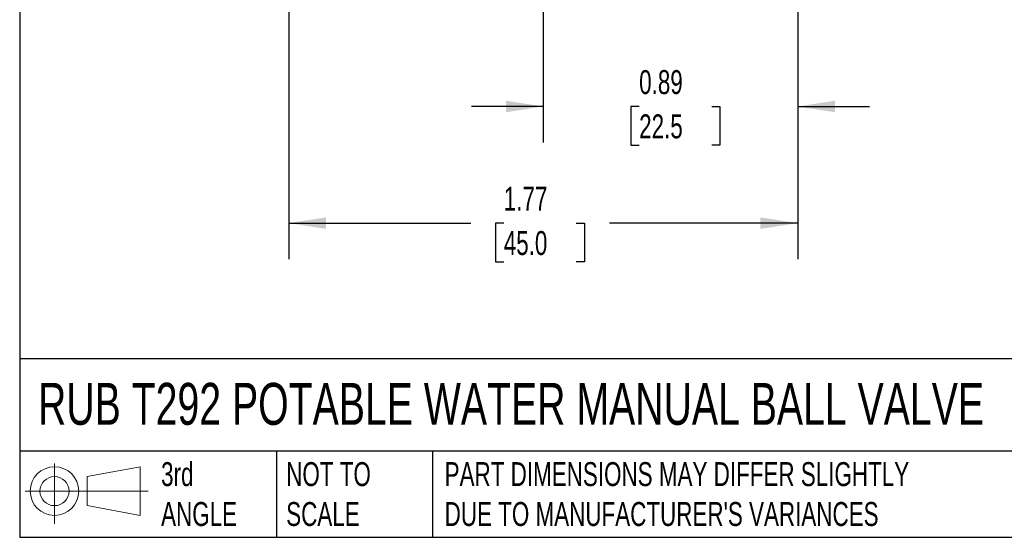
# Model space of a CAD drawing. Header units: inches. Extents: x 0.2 to 10.8, y 0.2 to 8.2.
# Tile 1 of 14: x 0.2 to 3.7, y 0.2 to 2.1. Entities that reach past the tile are written whole.
import ezdxf

# ---------------------------------------------------------------- set-up
doc = ezdxf.new("R2010")
doc.units = ezdxf.units.IN
doc.header["$MEASUREMENT"] = 0
doc.linetypes.add('SLD-Solid', pattern=[0])
doc.layers.add('DIMENSIONS', color=140, linetype='SLD-Solid', lineweight=25)
doc.layers.add('TEXT', color=140, linetype='SLD-Solid', lineweight=25)
doc.layers.add('SLD-DEFPOINTS', color=7, linetype='Continuous')
doc.styles.add('SLDTEXTSTYLE0', font='TXT', dxfattribs={"width": 0.7})
doc.dimstyles.new('SLDDIMSTYLE0', dxfattribs={"dimtxt": 0.084961, "dimasz": 0.13, "dimexe": 0, "dimexo": 0.0625, "dimgap": 0.02124, "dimtad": 0, "dimtih": 1, "dimtoh": 1, "dimrnd": 1e-09, "dimdsep": 46, "dimtxsty": 'SLDTEXTSTYLE0', "dimsah": 1, "dimcen": 0.09, "dimadec": 0, "dimazin": 2, "dimtfac": 1, "dimtmove": 0, "dimatfit": 0, "dimfxl": 0, "dimfrac": 2, "dimtolj": 1, "dimtzin": 12, "dimarcsym": 0})
doc.dimstyles.new('SLDDIMSTYLE1', dxfattribs={"dimtxt": 0.084961, "dimasz": 0.13, "dimexe": 0, "dimexo": 0.0625, "dimgap": 0.02124, "dimtad": 0, "dimtih": 1, "dimtoh": 1, "dimrnd": 1e-09, "dimzin": 12, "dimdsep": 46, "dimtxsty": 'SLDTEXTSTYLE0', "dimsah": 1, "dimcen": 0.09, "dimadec": 0, "dimazin": 3, "dimtfac": 1, "dimtofl": 0, "dimtmove": 0, "dimatfit": 3, "dimfxl": 0, "dimfrac": 2, "dimtolj": 1, "dimtzin": 12, "dimarcsym": 0})

# ---------------------------------------------------------------- blocks, each defined once
blk = doc.blocks.new('Block11')
at = {"color": 7, "linetype": 'SLD-Solid', "lineweight": 18}
for p, q in [((0.1019, 0.2091), (0.1019, 0)), ((0.2157, 0.1641), (0.4006, 0.1981)), ((0.4006, 0.1981), (0.4006, 0.0288)), ((0.2157, 0.0628), (0.2157, 0.1641)), ((0, 0.1135), (0.4281, 0.1135)), ((0.2157, 0.0628), (0.4006, 0.0288))]:
    blk.add_line(p, q, dxfattribs=at)
for radius in [0.0846, 0.0506]:
    blk.add_circle((0.1019, 0.1135), radius, dxfattribs=at)
blk = doc.blocks.new('Block12')
at = {"layer": 'SLD-DEFPOINTS'}
blk.add_blockref('Block11', (0, 0), dxfattribs=at)
blk = doc.blocks.new('_D')
at = {"layer": 'DIMENSIONS'}
for p, q in [((2.072, 2.7459), (2.072, 1.6249)), ((2.9578, 2.1671), (2.9578, 1.6249)), ((2.072, 1.7499), (1.822, 1.7499)), ((2.4057, 1.7499), (2.3772, 1.7499)), ((2.3772, 1.7499), (2.3772, 1.6149)), ((2.6581, 1.7499), (2.6867, 1.7499)), ((2.6867, 1.7499), (2.6867, 1.6149)), ((2.9578, 1.7499), (3.2078, 1.7499)), ((2.3772, 1.6149), (2.4057, 1.6149)), ((2.6867, 1.6149), (2.6581, 1.6149))]:
    blk.add_line(p, q, dxfattribs=at)
for points in [[(2.072, 1.7499), (1.942, 1.7699), (1.942, 1.7299)], [(2.9578, 1.7499), (3.0878, 1.7299), (3.0878, 1.7699)]]:
    blk.add_solid(points, dxfattribs=at)
at = {"layer": 'DIMENSIONS', "char_height": 0.08333, "attachment_point": 1, "style": 'SLDTEXTSTYLE0'}
for s, insert in [('0.89', (2.4057, 1.8764)), ('22.5', (2.4057, 1.7223))]:
    blk.add_mtext(s, dxfattribs=dict(at, insert=insert))
blk = doc.blocks.new('_D_1')
at = {"layer": 'DIMENSIONS'}
for p, q in [((1.1861, 2.1671), (1.1861, 1.2188)), ((2.9578, 2.1671), (2.9578, 1.2188)), ((1.1861, 1.3438), (1.8194, 1.3438)), ((1.9345, 1.3438), (1.906, 1.3438)), ((1.906, 1.3438), (1.906, 1.2088)), ((2.187, 1.3438), (2.2155, 1.3438)), ((2.2155, 1.3438), (2.2155, 1.2088)), ((2.9578, 1.3438), (2.3021, 1.3438)), ((1.906, 1.2088), (1.9345, 1.2088)), ((2.2155, 1.2088), (2.187, 1.2088))]:
    blk.add_line(p, q, dxfattribs=at)
for points in [[(1.1861, 1.3438), (1.3161, 1.3238), (1.3161, 1.3638)], [(2.9578, 1.3438), (2.8278, 1.3638), (2.8278, 1.3238)]]:
    blk.add_solid(points, dxfattribs=at)
at = {"layer": 'DIMENSIONS', "char_height": 0.08333, "attachment_point": 1, "style": 'SLDTEXTSTYLE0'}
for s, insert in [('1.77', (1.9345, 1.4702)), ('45.0', (1.9345, 1.3162))]:
    blk.add_mtext(s, dxfattribs=dict(at, insert=insert))

msp = doc.modelspace()

# ---------------------------------------------------------------- linework, layer by layer
at = {"layer": 'TEXT'}
for p, q in [((0.25, 8.25), (0.25, 0.25)), ((10.75, 0.8711), (0.25, 0.8711)), ((10.75, 0.55), (0.25, 0.55)), ((1.1435, 0.55), (1.1435, 0.25)), ((1.6865, 0.55), (1.6865, 0.25)), ((0.25, 0.25), (10.75, 0.25))]:
    msp.add_line(p, q, dxfattribs=at)

# ---------------------------------------------------------------- block references
at = {"layer": 'SLD-DEFPOINTS'}
msp.add_blockref('Block12', (0.2692, 0.2974), dxfattribs=at)

# ---------------------------------------------------------------- texts
at = {"layer": 'TEXT', "attachment_point": 1, "style": 'SLDTEXTSTYLE0'}
for s, insert, char_height in [('RUB T292 POTABLE WATER MANUAL BALL VALVE', (0.3136, 0.7875), 0.145833), ('3rd^JANGLE', (0.7421, 0.5117), 0.08333), ('NOT TO^JSCALE', (1.1774, 0.5117), 0.083333), ("PART DIMENSIONS MAY DIFFER SLIGHTLY ^JDUE TO MANUFACTURER'S VARIANCES", (1.7288, 0.5117), 0.083333)]:
    msp.add_mtext(s, dxfattribs=dict(at, insert=insert, char_height=char_height))

# ---------------------------------------------------------------- dimensions: what is measured, and where the dimension line sits
at = {"layer": 'DIMENSIONS'}
for base, p1, p2, dimstyle, picture, middle in [((2.9578, 1.7499), (2.072, 2.7959), (2.9578, 2.2171), 'SLDDIMSTYLE0', '_D', (2.5319, 1.7499)), ((1.1861, 1.3438), (2.9578, 2.2171), (1.1861, 2.2171), 'SLDDIMSTYLE1', '_D_1', (2.0608, 1.3438))]:
    dim = msp.add_linear_dim(base=base, p1=p1, p2=p2, dimstyle=dimstyle, dxfattribs=at)
    dim.commit()
    dim.dimension.update_dxf_attribs({"geometry": picture, "text_midpoint": middle, "dimtype": 160})

doc.saveas('drawing.dxf')
